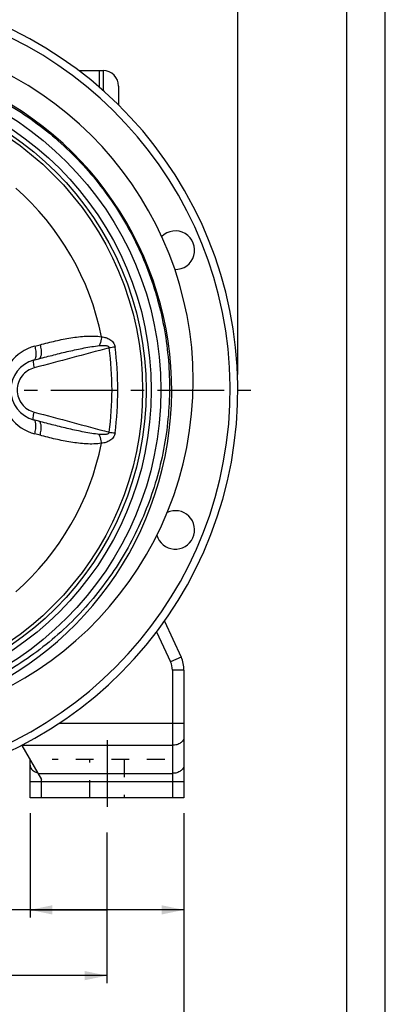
# Model space of a CAD drawing. Header units: millimetres. Extents: x 0 to 841, y 0 to 594.
# Tile 10 of 11: x 745 to 840, y 203 to 459. Entities that reach past the tile are written whole.
import ezdxf

# ---------------------------------------------------------------- set-up
doc = ezdxf.new("R2010")
doc.units = ezdxf.units.MM
doc.header["$LTSCALE"] = 46.2
doc.linetypes.add('CENTER', pattern=[0.6, 0.375, -0.075, 0.075, -0.075])
doc.linetypes.add('HIDDEN', pattern=[0.2, 0.1, -0.1])
doc.layers.get('0').update_dxf_attribs({"linetype": 'CONTINUOUS'})
for name, color, linetype in [('ASSI', 7, 'CONTINUOUS'), ('GEOM', 7, 'CONTINUOUS'), ('QUOTE', 7, 'CONTINUOUS')]:
    doc.layers.add(name, color=color, linetype=linetype)
doc.styles.get("Standard").update_dxf_attribs({"font": 'txt', "width": 0.8})
doc.dimstyles.new('DIMSTYLE_1', dxfattribs={"dimtxt": 6, "dimasz": 5.8, "dimexe": 1, "dimexo": 2, "dimgap": 0.75, "dimtad": 1, "dimdec": 3, "dimtxsty": 'Standard', "dimblk": '_FILLED', "dimblk1": '_FILLED', "dimblk2": '_FILLED', "dimcen": 0.09, "dimadec": 3, "dimazin": 2, "dimtp": 0.5, "dimtm": 0.5, "dimtfac": 1, "dimtdec": 3, "dimtofl": 0, "dimtmove": 0, "dimatfit": 3, "dimldrblk": '_FILLED', "dimfxl": 0, "dimtolj": 1, "dimarcsym": 0})
doc.dimstyles.new('DIMSTYLE_3', dxfattribs={"dimtxt": 6, "dimasz": 5.8, "dimexe": 1, "dimexo": 2, "dimgap": 0.75, "dimtad": 1, "dimdec": 3, "dimtxsty": 'Standard', "dimblk": '_FILLED', "dimblk1": '_FILLED', "dimblk2": '_FILLED', "dimcen": 0.09, "dimadec": 3, "dimazin": 2, "dimtp": 0.3, "dimtm": 0.3, "dimtfac": 1, "dimtdec": 3, "dimtofl": 0, "dimtmove": 0, "dimatfit": 3, "dimldrblk": '_FILLED', "dimfxl": 0, "dimtolj": 1, "dimarcsym": 0})

# ---------------------------------------------------------------- blocks, each defined once
blk = doc.blocks.new('_FILLED')
at = {"color": 0, "linetype": 'ByBlock'}
blk.add_solid([(0, 0), (-1, 0.207), (-1, -0.207)], dxfattribs=at)
blk = doc.blocks.new('*D1')
at = {"layer": 'QUOTE', "color": 2, "linetype": 'Continuous'}
for p, q in [((627.68, 248.09), (627.68, 208.9)), ((767.68, 248.09), (767.68, 208.9)), ((627.68, 210.9), (697.68, 210.9)), ((767.68, 210.9), (697.68, 210.9))]:
    blk.add_line(p, q, dxfattribs=at)
at = {"layer": 'QUOTE', "color": 2, "linetype": 'Continuous', "xscale": 5.8, "yscale": 5.8, "zscale": 5.8, "rotation": 180}
blk.add_blockref('_FILLED', (627.68, 210.9), dxfattribs=at)
at = {"layer": 'QUOTE', "color": 2, "linetype": 'Continuous', "xscale": 5.8, "yscale": 5.8, "zscale": 5.8}
blk.add_blockref('_FILLED', (767.68, 210.9), dxfattribs=at)
at = {"layer": 'QUOTE', "color": 2, "linetype": 'Continuous', "insert": (697.68, 218.4), "char_height": 6, "width": 16.8, "attachment_point": 2, "line_spacing_factor": 0.9}
blk.add_mtext('140', dxfattribs=at)
blk = doc.blocks.new('*D3')
at = {"layer": 'QUOTE', "color": 2, "linetype": 'Continuous'}
for p, q in [((747.68, 253.09), (747.68, 225.99)), ((787.68, 253.09), (787.68, 225.99)), ((767.68, 227.99), (732.39, 227.99)), ((747.68, 227.99), (767.68, 227.99)), ((787.68, 227.99), (767.68, 227.99))]:
    blk.add_line(p, q, dxfattribs=at)
at = {"layer": 'QUOTE', "color": 2, "linetype": 'Continuous', "xscale": 5.8, "yscale": 5.8, "zscale": 5.8, "rotation": 180}
blk.add_blockref('_FILLED', (747.68, 227.99), dxfattribs=at)
at = {"layer": 'QUOTE', "color": 2, "linetype": 'Continuous', "xscale": 5.8, "yscale": 5.8, "zscale": 5.8}
blk.add_blockref('_FILLED', (787.68, 227.99), dxfattribs=at)
at = {"layer": 'QUOTE', "color": 2, "linetype": 'Continuous', "insert": (741.59, 235.49), "char_height": 6, "width": 13.8, "attachment_point": 3, "line_spacing_factor": 0.9}
blk.add_mtext('40', dxfattribs=at)
blk = doc.blocks.new('*D4')
at = {"layer": 'QUOTE', "color": 2, "linetype": 'Continuous'}
for p, q in [((593.68, 367.09), (593.68, 520.41)), ((801.68, 367.09), (801.68, 520.41)), ((593.68, 518.41), (697.68, 518.41)), ((801.68, 518.41), (697.68, 518.41))]:
    blk.add_line(p, q, dxfattribs=at)
at = {"layer": 'QUOTE', "color": 2, "linetype": 'Continuous', "xscale": 5.8, "yscale": 5.8, "zscale": 5.8, "rotation": 180}
blk.add_blockref('_FILLED', (593.68, 518.41), dxfattribs=at)
at = {"layer": 'QUOTE', "color": 2, "linetype": 'Continuous', "xscale": 5.8, "yscale": 5.8, "zscale": 5.8}
blk.add_blockref('_FILLED', (801.68, 518.41), dxfattribs=at)
at = {"layer": 'QUOTE', "color": 2, "linetype": 'Continuous', "insert": (697.68, 525.91), "char_height": 6, "width": 19.8, "attachment_point": 2, "line_spacing_factor": 0.9}
blk.add_mtext('208', dxfattribs=at)
blk = doc.blocks.new('*D19')
at = {"layer": 'QUOTE', "color": 2, "linetype": 'Continuous'}
for p, q in [((607.68, 253.09), (607.68, 191.11)), ((787.68, 253.09), (787.68, 191.11)), ((607.68, 193.11), (697.68, 193.11)), ((787.68, 193.11), (697.68, 193.11))]:
    blk.add_line(p, q, dxfattribs=at)
at = {"layer": 'QUOTE', "color": 2, "linetype": 'Continuous', "xscale": 5.8, "yscale": 5.8, "zscale": 5.8, "rotation": 180}
blk.add_blockref('_FILLED', (607.68, 193.11), dxfattribs=at)
at = {"layer": 'QUOTE', "color": 2, "linetype": 'Continuous', "xscale": 5.8, "yscale": 5.8, "zscale": 5.8}
blk.add_blockref('_FILLED', (787.68, 193.11), dxfattribs=at)
at = {"layer": 'QUOTE', "color": 2, "linetype": 'Continuous', "insert": (697.68, 200.61), "char_height": 6, "width": 16.2, "attachment_point": 2, "line_spacing_factor": 0.9}
blk.add_mtext('180', dxfattribs=at)

msp = doc.modelspace()

# ---------------------------------------------------------------- linework, layer by layer
at = {"color": 7, "linetype": 'Continuous'}
for p, q in [((840, 0), (840, 594)), ((830, 10), (830, 584))]:
    msp.add_line(p, q, dxfattribs=at)
at = {"layer": 'ASSI', "color": 2, "linetype": 'CENTER'}
for p, q in [((697.6846, 363.0916), (806.6846, 363.0916)), ((767.6846, 272.0916), (767.6846, 252.0916))]:
    msp.add_line(p, q, dxfattribs=at)
at = {"layer": 'ASSI', "color": 8, "linetype": 'HIDDEN'}
for p, q in [((763.1846, 257.0916), (763.1846, 267.0916)), ((772.1846, 267.0916), (772.1846, 257.0916))]:
    msp.add_line(p, q, dxfattribs=at)
at = {"layer": 'ASSI', "color": 7, "linetype": 'Continuous'}
for centre, start, end in [((785.4532, 399.4466), 268.093086, 135), ((785.4532, 326.7367), 195.742561, 115.401457)]:
    msp.add_arc(centre, 5, start, end, dxfattribs=at)
at = {"layer": 'GEOM', "color": 7, "linetype": 'Continuous'}
for p, q in [((760.3219, 446.0916), (766.6846, 446.0916)), ((765.6846, 446.0916), (765.6846, 441.7488)), ((770.6846, 442.0916), (770.6846, 437.1533)), ((748.6144, 370.8434), (749.9717, 371.207)), ((749.9717, 354.9763), (748.6144, 355.3399)), ((782.5856, 303.0265), (786.9351, 293.699)), ((787.6846, 290.3181), (787.6846, 257.0916)), ((745.5733, 270.7485), (750.6846, 261.8955)), ((747.6846, 257.0916), (747.6846, 267.0916)), ((787.6846, 257.0916), (747.6846, 257.0916))]:
    msp.add_line(p, q, dxfattribs=at)
at = {"layer": 'GEOM', "color": 9, "linetype": 'Continuous'}
for p, q in [((766.6846, 446.0916), (766.6846, 440.8967)), ((748.9033, 374.49), (750.2933, 374.8624)), ((750.2933, 351.3209), (748.9033, 351.6933)), ((780.5631, 300.2652), (784.2162, 292.4312)), ((786.9351, 293.699), (784.2162, 292.4312)), ((787.6846, 290.3181), (784.6846, 290.3181)), ((784.6846, 290.3181), (784.6846, 257.0916)), ((787.6846, 276.4053), (755.1432, 276.4053)), ((784.6846, 270.7485), (745.5733, 270.7485)), ((747.6846, 261.349), (787.6846, 261.349)), ((749.7754, 263.4703), (784.6846, 263.4703)), ((750.6846, 257.0916), (750.6846, 261.8955))]:
    msp.add_line(p, q, dxfattribs=at)
at = {"layer": 'GEOM', "color": 8, "linetype": 'HIDDEN'}
msp.add_line((782.6846, 267.0916), (753.4581, 267.0916), dxfattribs=at)
at = {"layer": 'GEOM', "color": 7, "linetype": 'Continuous'}
msp.add_circle((697.6846, 363.0916), 84, dxfattribs=at)
at = {"layer": 'GEOM', "color": 9, "linetype": 'Continuous'}
for radius in [81.5, 80.1715, 79.252]:
    msp.add_circle((697.6846, 363.0916), radius, dxfattribs=at)
at = {"layer": 'GEOM', "color": 7, "linetype": 'Continuous'}
for centre, radius, start, end in [((697.6846, 363.0916), 104, 99.689195, 80.310805), ((700.0846, 365.4916), 90, 180.000319, 77.582192), ((697.6846, 363.0916), 86.8, 205.865639, 126.7013), ((766.6846, 442.0916), 4, 0, 90), ((750.6846, 363.1159), 8, 104.997276, 180.044706), ((750.6846, 363.0674), 8, 179.955296, 255.002708), ((779.6846, 290.3181), 8, 0, 25)]:
    msp.add_arc(centre, radius, start, end, dxfattribs=at)
at = {"layer": 'GEOM', "color": 9, "linetype": 'Continuous'}
for centre, radius, start, end in [((697.6846, 363.0916), 102, 99.8799, 80.1201), ((697.6846, 363.0916), 69.9628, 11.409519, 48.590453), ((751.9537, 363.113), 11.7789, 105.009082, 180.103922), ((789.0645, 216.3681), 159.0484, 96.965907, 97.519363), ((687.0539, 363.0916), 81.9333, 352.314647, 7.685354), ((684.1961, 363.0916), 86.3026, 352.576257, 7.423743), ((751.9537, 363.0703), 11.7789, 179.896077, 254.990918), ((788.8953, 508.4848), 157.7074, 262.478327, 263.036479), ((697.6846, 363.0916), 69.9628, 311.409539, 348.590471), ((779.6846, 290.3181), 5, 0, 25)]:
    msp.add_arc(centre, radius, start, end, dxfattribs=at)
for points, knots in [([(709.9032, 448.54), (715.2192, 447.8149), (723.1194, 445.9678), (733.1353, 442.07), (742.7439, 437.2488), (753.8392, 429.555), (765.1779, 418.0002), (774.1547, 404.5251), (780.4491, 389.608), (783.8391, 373.776), (784.2049, 357.5894), (781.5342, 341.6204), (775.9214, 326.4337), (767.565, 312.566), (756.7607, 300.5073), (743.8908, 290.6839), (729.408, 283.4435), (713.8319, 279.0409), (703.0674, 278.1028), (697.7023, 278.1408)], [0, 0, 0, 0, 0.06249707, 0.09377786, 0.12505995, 0.18755589, 0.25005162, 0.31254732, 0.37504292, 0.43753852, 0.50003402, 0.56252953, 0.6250252, 0.68752095, 0.75001688, 0.81251294, 0.87500918, 0.93750285, 1, 1, 1, 1]), ([(750.2933, 374.8624), (751.6211, 375.2182), (754.2715, 375.8854), (758.266, 376.6865), (761.6114, 377.0964), (764.2819, 377.1485), (765.6109, 377.0404), (766.2654, 376.9318)], [0, 0, 0, 0, 0.25450442, 0.5058526, 0.75402333, 0.87715697, 1, 1, 1, 1]), ([(766.2648, 376.9319), (766.2465, 376.7291), (766.1435, 375.944), (765.9269, 375.1703), (765.6869, 374.633)], [0, 0, 0, 0, 0.25704779, 1, 1, 1, 1]), ([(766.2654, 376.9318), (766.6472, 376.8884), (767.4055, 376.7478), (768.4906, 376.291), (769.4097, 375.4654), (769.7207, 374.6627), (769.7753, 374.2425)], [0, 0, 0, 0, 0.241984, 0.48309049, 0.73310414, 1, 1, 1, 1]), ([(748.9033, 374.49), (749.0156, 374.0621), (749.1733, 373.2497), (749.2209, 372.2638), (749.1331, 371.6024), (749.0194, 371.235), (748.8543, 370.9676), (748.693, 370.8644), (748.6141, 370.8433)], [0, 0, 0, 0, 0.34309931, 0.64011186, 0.76056936, 0.85899265, 0.93658146, 1, 1, 1, 1]), ([(750.2933, 374.8624), (750.4055, 374.4345), (750.5619, 373.621), (750.6037, 372.6332), (750.509, 371.9703), (750.3896, 371.6011), (750.2178, 371.3322), (750.0526, 371.2287), (749.9717, 371.207)], [0, 0, 0, 0, 0.34154607, 0.63761089, 0.75802712, 0.85681579, 0.9352696, 1, 1, 1, 1]), ([(749.9717, 371.207), (751.2735, 371.5558), (753.8769, 372.2384), (757.7928, 373.1965), (761.7197, 374.0441), (764.3596, 374.4941), (765.6869, 374.633)], [0, 0, 0, 0, 0.25118926, 0.50163174, 0.75126933, 1, 1, 1, 1]), ([(765.6869, 374.633), (765.9235, 374.6578), (766.279, 374.6865), (766.7537, 374.6969), (767.1082, 374.6862), (767.4612, 374.6485), (767.8067, 374.5694), (768.0841, 374.4367), (768.2371, 374.2394), (768.2563, 374.111), (768.2512, 374.0488)], [0, 0, 0, 0, 0.24969623, 0.37403951, 0.49806731, 0.62184394, 0.74563884, 0.87043896, 0.9345625, 1, 1, 1, 1]), ([(748.791, 368.8441), (748.1693, 368.6778), (746.9683, 368.1418), (745.5152, 366.8097), (744.559, 365.0744), (744.337, 363.7628), (744.3373, 363.1109)], [0, 0, 0, 0, 0.24844968, 0.49773149, 0.7483359, 1, 1, 1, 1]), ([(748.6141, 370.8432), (748.5893, 370.8365), (748.5424, 370.7739), (748.5062, 370.5627), (748.5249, 370.1519), (748.6201, 369.5454), (748.726, 369.0885), (748.791, 368.8441)], [0, 0, 0, 0, 0.03751381, 0.10055653, 0.31589735, 0.63034289, 1, 1, 1, 1]), ([(744.3373, 363.0724), (744.337, 362.4205), (744.559, 361.1089), (745.5152, 359.3736), (746.9683, 358.0415), (748.1693, 357.5054), (748.791, 357.3392)], [0, 0, 0, 0, 0.25166445, 0.5022655, 0.75154709, 1, 1, 1, 1]), ([(748.6141, 355.34), (748.5893, 355.3467), (748.5424, 355.4093), (748.5061, 355.6205), (748.5249, 356.0313), (748.6201, 356.6378), (748.726, 357.0948), (748.791, 357.3392)], [0, 0, 0, 0, 0.03751339, 0.10055658, 0.31589972, 0.63034632, 1, 1, 1, 1]), ([(748.9033, 351.6933), (749.0156, 352.1212), (749.1733, 352.9335), (749.2209, 353.9195), (749.1331, 354.5809), (749.0194, 354.9483), (748.8543, 355.2157), (748.693, 355.3189), (748.6141, 355.34)], [0, 0, 0, 0, 0.34309933, 0.64011188, 0.76056937, 0.85899266, 0.93658146, 1, 1, 1, 1]), ([(765.6869, 351.5503), (764.3596, 351.6892), (761.7197, 352.1392), (757.7928, 352.9868), (753.8769, 353.9449), (751.2735, 354.6274), (749.9717, 354.9763)], [0, 0, 0, 0, 0.24873067, 0.49836826, 0.74881074, 1, 1, 1, 1]), ([(750.2933, 351.3209), (750.4055, 351.7488), (750.5619, 352.5622), (750.6037, 353.5501), (750.509, 354.213), (750.3896, 354.5822), (750.2178, 354.8511), (750.0526, 354.9546), (749.9717, 354.9763)], [0, 0, 0, 0, 0.34154607, 0.63761089, 0.75802712, 0.85681579, 0.9352696, 1, 1, 1, 1]), ([(766.2654, 349.2514), (765.6109, 349.1428), (764.2819, 349.0347), (761.6114, 349.0869), (758.2659, 349.4968), (754.2715, 350.2979), (751.6211, 350.9651), (750.2933, 351.3209)], [0, 0, 0, 0, 0.12284302, 0.24597666, 0.49414739, 0.74549557, 1, 1, 1, 1]), ([(768.2512, 352.1345), (768.2563, 352.0723), (768.2371, 351.9439), (768.0841, 351.7465), (767.8067, 351.6139), (767.4612, 351.5347), (767.1082, 351.4971), (766.7537, 351.4864), (766.279, 351.4968), (765.9235, 351.5255), (765.6869, 351.5503)], [0, 0, 0, 0, 0.06544349, 0.12956313, 0.25437079, 0.37816444, 0.50193939, 0.62596479, 0.75030665, 1, 1, 1, 1]), ([(766.2648, 349.2514), (766.2465, 349.4541), (766.1435, 350.2393), (765.9269, 351.013), (765.6869, 351.5503)], [0, 0, 0, 0, 0.25704837, 1, 1, 1, 1]), ([(769.7753, 351.9408), (769.7207, 351.5205), (769.4097, 350.7179), (768.4906, 349.8922), (767.4055, 349.4354), (766.6472, 349.2948), (766.2654, 349.2515)], [0, 0, 0, 0, 0.26690093, 0.51691314, 0.75801658, 1, 1, 1, 1]), ([(787.6846, 272.8698), (787.6846, 272.5887), (787.5021, 271.9848), (786.8029, 271.2937), (785.8211, 270.8494), (785.0711, 270.7485), (784.6846, 270.7485)], [0, 0, 0, 0, 0.20949293, 0.44466553, 0.71199475, 1, 1, 1, 1]), ([(747.6846, 265.5916), (747.6846, 265.4081), (747.7571, 265.0268), (748.182, 264.3124), (748.7416, 263.9411), (749.1477, 263.7699)], [0, 0, 0, 0, 0.22409199, 0.46182375, 1, 1, 1, 1]), ([(787.6846, 265.5916), (787.6846, 265.3105), (787.5021, 264.7067), (786.8029, 264.0155), (785.8211, 263.5713), (785.0711, 263.4703), (784.6846, 263.4703)], [0, 0, 0, 0, 0.20949293, 0.44466553, 0.71199475, 1, 1, 1, 1])]:
    msp.add_open_spline(points, degree=3, knots=knots, dxfattribs=at)
for points in [[(768.2512, 374.0488), (761.7648, 372.3127), (755.2783, 370.577), (748.791, 368.8441)], [(748.791, 357.3392), (755.2783, 355.6063), (761.7648, 353.8706), (768.2512, 352.1345)], [(749.1477, 263.7699), (749.3291, 263.6935), (749.5175, 263.6322), (749.7088, 263.5857)]]:
    msp.add_open_spline(points, degree=3, dxfattribs=at)

# ---------------------------------------------------------------- dimensions: what is measured, and where the dimension line sits
at = {"layer": 'QUOTE', "color": 2, "linetype": 'Continuous'}
dim = msp.add_linear_dim(base=(801.6846, 518.413), p1=(593.6846, 365.0916), p2=(801.6846, 365.0916), dimstyle='DIMSTYLE_1', dxfattribs=at)
dim.commit()
dim.dimension.update_dxf_attribs({"geometry": '*D4', "text_midpoint": (697.2846, 518.413), "dimtype": 160})
for base, p1, p2, dimstyle, picture, middle in [((607.6846, 193.1119), (787.6846, 255.0916), (607.6846, 255.0916), 'DIMSTYLE_1', '*D19', (697.2846, 193.1119)), ((747.6846, 227.99), (787.6846, 255.0916), (747.6846, 255.0916), 'DIMSTYLE_3', '*D3', (736.5892, 227.99)), ((627.6846, 210.897), (767.6846, 250.0916), (627.6846, 250.0916), 'DIMSTYLE_1', '*D1', (697.2846, 210.897))]:
    dim = msp.add_linear_dim(base=base, p1=p1, p2=p2, angle=180, dimstyle=dimstyle, dxfattribs=at)
    dim.commit()
    dim.dimension.update_dxf_attribs({"geometry": picture, "text_midpoint": middle, "dimtype": 160})

doc.saveas('drawing.dxf')
